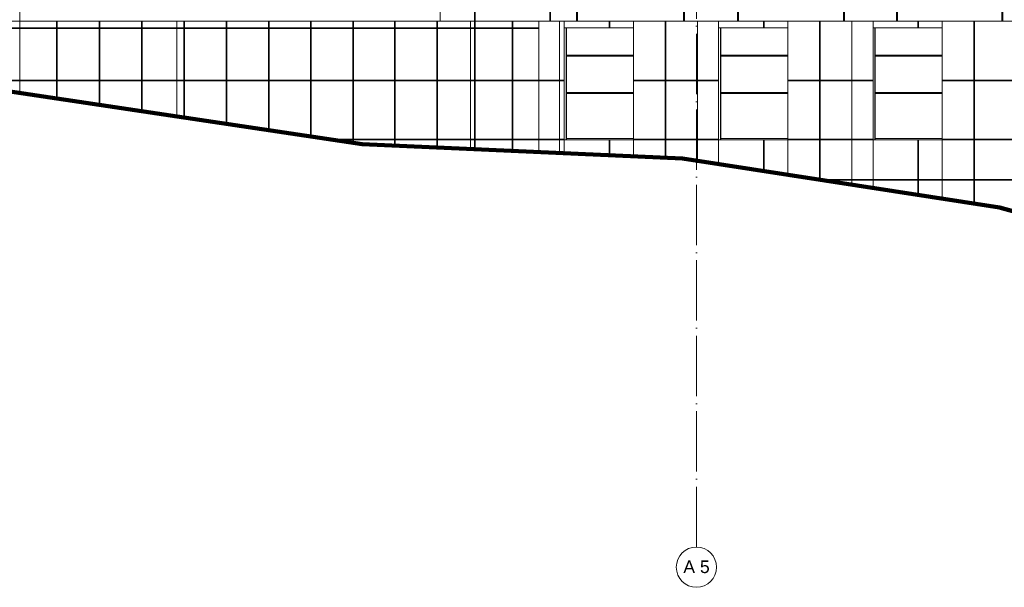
# Model space of a CAD drawing. Header units: millimetres. Extents: x 653421 to 888490, y -587092 to -202040.
# Tile 23 of 63: x 777670 to 801167, y -340747 to -327208. Entities that reach past the tile are written whole.
import ezdxf

# ---------------------------------------------------------------- set-up
doc = ezdxf.new("R2010")
doc.units = ezdxf.units.MM
doc.header["$LTSCALE"] = 0.05
doc.linetypes.add('ACAD_ISO04W100', pattern=[30, 24, -3, 0, -3])
doc.layers.get('0').update_dxf_attribs({"lineweight": 0})
doc.layers.add('001 Axis', color=1, linetype='ACAD_ISO04W100', lineweight=13)
doc.layers.add('006 Curtain Wall', color=7, linetype='Continuous', lineweight=0)
doc.layers.add('GLASS', color=135, linetype='Continuous')
doc.styles.add('CMP 1-100', font='arial.ttf', dxfattribs={"height": 300})

msp = doc.modelspace()

# ---------------------------------------------------------------- linework, layer by layer
at = {"color": 251}
for points in [[(777673, -327241), (777673, -320776)], [(777673, -327241), (777673, -328956)], [(778552, -327241), (778552, -329087)], [(778566, -327241), (778566, -329089)], [(779565, -327241), (779565, -329238)], [(779579, -327241), (779579, -329241)], [(780577, -327241), (780577, -329390)], [(780591, -327241), (780591, -329392)], [(780595, -327241), (780595, -329392)], [(781420, -327241), (781420, -329516)], [(781587, -327241), (781587, -329540)], [(781601, -327241), (781601, -329543)], [(782596, -327241), (782596, -329691)], [(782610, -327241), (782610, -329693)], [(783606, -327241), (783606, -329842)], [(783620, -327241), (783620, -329844)], [(784607, -327241), (784607, -329992)], [(784622, -327241), (784622, -329994)], [(785618, -327241), (785618, -330142)], [(785632, -327241), (785632, -330145)], [(786613, -327241), (786613, -330210)], [(786627, -327241), (786627, -330211)], [(787623, -327241), (787623, -330255)], [(787637, -327241), (787637, -330256)], [(788427, -327241), (788427, -330291)], [(788522, -327241), (788522, -330295)], [(788537, -327241), (788537, -330296)], [(789419, -327241), (789419, -330335)], [(789422, -327241), (789422, -330335)], [(789436, -327241), (789436, -330336)], [(790061, -327241), (790061, -330363)], [(790555, -327241), (790555, -330385)], [(790666, -327241), (790666, -330390)], [(792317, -327241), (792317, -330464)], [(793845, -327241), (793845, -330571)], [(794350, -327241), (794350, -330649)], [(796002, -327241), (796002, -330905)], [(797529, -327241), (797529, -331141)], [(798034, -327241), (798034, -331219)], [(799686, -327241), (799686, -331474)], [(785071, -330061), (790061, -330061)], [(785171, -330076), (790061, -330076)], [(790061, -330061), (790666, -330061)], [(790061, -330076), (820030, -330076)], [(792317, -330061), (794350, -330061)], [(796002, -330061), (798034, -330061)], [(799686, -330061), (801719, -330061)]]:
    msp.add_lwpolyline(points, dxfattribs=at)
for points in [[(787705, -320776), (787705, -327241)], [(777395, -327241), (822633, -327241)], [(785883, -327241), (820242, -327241)], [(793076, -330498), (793076, -327241)], [(793091, -330498), (793091, -327241)], [(796760, -331022), (796760, -327241)], [(796775, -331024), (796775, -327241)], [(800444, -331591), (800444, -327241)], [(800459, -331594), (800459, -327241)], [(775356, -327406), (790061, -327406)], [(775356, -327421), (790061, -327421)], [(790666, -327406), (792317, -327406)], [(794350, -327406), (796002, -327406)], [(798034, -327406), (799686, -327406)], [(775630, -328651), (790061, -328651)], [(775731, -328666), (790061, -328666)], [(790061, -328651), (790666, -328651)], [(790061, -328666), (790666, -328666)], [(792317, -328651), (793076, -328651)], [(792317, -328666), (793076, -328666)], [(793091, -328651), (794350, -328651)], [(793091, -328666), (794350, -328666)], [(796002, -328651), (796760, -328651)], [(796002, -328666), (796760, -328666)], [(796775, -328651), (798034, -328651)], [(796775, -328666), (798034, -328666)], [(799686, -328651), (800444, -328651)], [(799686, -328666), (800444, -328666)], [(800459, -328651), (801719, -328651)], [(800459, -328666), (801719, -328666)], [(792317, -330076), (790666, -330076)], [(796002, -330076), (794350, -330076)], [(799686, -330076), (798034, -330076)], [(796742, -331019), (799107, -331019)], [(796839, -331034), (799107, -331034)], [(802792, -331019), (799122, -331019)], [(802792, -331034), (799122, -331034)]]:
    msp.add_lwpolyline(points)
at = {"color": 0}
for points in [[(788522, -321626), (788522, -327241)], [(788536, -321626), (788536, -327241)], [(790321, -321626), (790321, -327241)], [(790335, -321626), (790335, -327241)], [(790960, -321576), (790960, -327241)], [(793510, -321576), (793510, -327241)], [(793535, -321576), (793535, -327241)], [(794797, -321576), (794797, -327241)], [(797330, -321576), (797330, -327241)], [(797353, -321576), (797353, -327241)], [(798596, -321576), (798596, -327241)], [(801110, -321576), (801110, -327241)], [(801131, -321576), (801131, -327241)], [(790984, -326776), (790984, -327241)], [(794822, -326776), (794822, -327241)], [(798620, -326776), (798620, -327241)]]:
    msp.add_lwpolyline(points, dxfattribs=at)
at = {"lineweight": 100}
msp.add_lwpolyline([(745121, -326851), (756177, -326776), (765613, -326776), (773217, -326861), (775172, -326861), (775172, -327216), (775356, -327216), (775356, -328610), (785841, -330176), (793486, -330516), (801056, -331686), (807965, -333596), (820339, -333596), (820339, -336676), (875763, -336676)], dxfattribs=at)
at = {"lineweight": 0}
for points in [[(791739, -327241), (791739, -327406)], [(791754, -327241), (791754, -327406)], [(795423, -327241), (795423, -327406)], [(795438, -327241), (795438, -327406)], [(799107, -327241), (799107, -327406)], [(799122, -327241), (799122, -327406)], [(775356, -328610), (785841, -330176)], [(791739, -330076), (791739, -330438)], [(791754, -330076), (791754, -330439)], [(795423, -330076), (795423, -330815)], [(795438, -330076), (795438, -330817)], [(799107, -330076), (799107, -331385)], [(799122, -330076), (799122, -331387)], [(807965, -333596), (801056, -331686), (793486, -330516), (785841, -330176)]]:
    msp.add_lwpolyline(points, dxfattribs=at)
at = {"layer": '001 Axis', "ltscale": 1200}
msp.add_line((793820, -339787), (793820, -299592), dxfattribs=at)
at = {"layer": '001 Axis', "linetype": 'Continuous'}
msp.add_circle((793820, -340267), 480, dxfattribs=at)
at = {"layer": '006 Curtain Wall', "color": 135}
for points in [[(792317, -330040), (790711, -330040)], [(796002, -330040), (794395, -330040)], [(799686, -330040), (798079, -330040)]]:
    msp.add_lwpolyline(points, dxfattribs=at)
at = {"layer": 'GLASS'}
for points in [[(790711, -327406), (790711, -330076)], [(794395, -327406), (794395, -330076)], [(798079, -327406), (798079, -330076)], [(790711, -328058), (792317, -328058)], [(790711, -328069), (792317, -328069)], [(794395, -328058), (796002, -328058)], [(794395, -328069), (796002, -328069)], [(798079, -328058), (799686, -328058)], [(798079, -328069), (799686, -328069)], [(790711, -328947), (792317, -328947)], [(790711, -328958), (792317, -328958)], [(794395, -328947), (796002, -328947)], [(794395, -328958), (796002, -328958)], [(798079, -328947), (799686, -328947)], [(798079, -328958), (799686, -328958)]]:
    msp.add_lwpolyline(points, dxfattribs=at)

# ---------------------------------------------------------------- texts
at = {"layer": '001 Axis', "ltscale": 0.1, "insert": (793822, -340259), "char_height": 300, "attachment_point": 5, "rotation": 360, "style": 'CMP 1-100'}
msp.add_mtext('A 5', dxfattribs=at)

doc.saveas('drawing.dxf')
